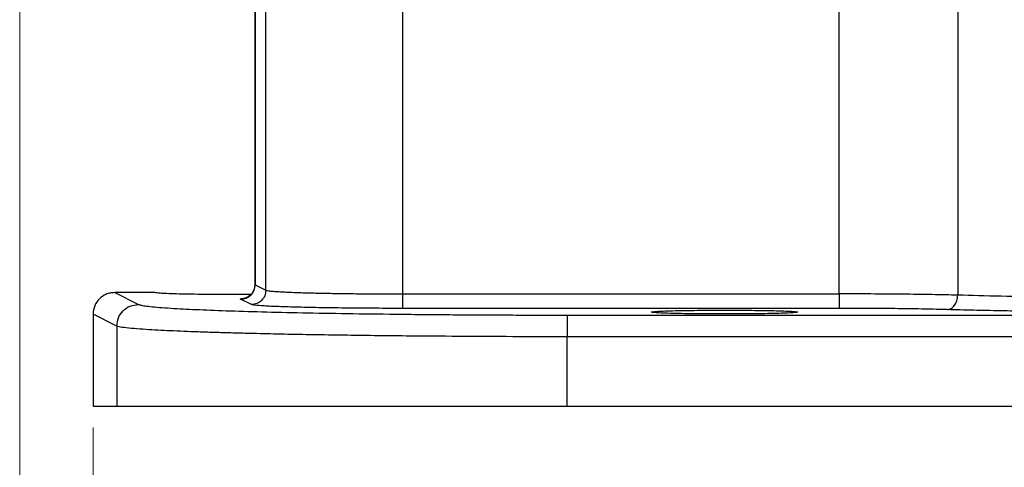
# Model space of a CAD drawing. Header units: inches. Extents: x 0.6 to 16.3, y 0.2 to 11.5.
# Tile 11 of 17: x 9.7 to 11.5, y 4.2 to 5.1. Entities that reach past the tile are written whole.
import ezdxf

# ---------------------------------------------------------------- set-up
doc = ezdxf.new("R2010")
doc.units = ezdxf.units.IN
doc.header["$MEASUREMENT"] = 0
doc.styles.add('SLDTEXTSTYLE0', font='TXT', dxfattribs={"width": 0.75})
doc.dimstyles.new('SLDDIMSTYLE0', dxfattribs={"dimtxt": 0.137795, "dimasz": 0.14, "dimexe": 0, "dimexo": 0.0625, "dimgap": 0.034449, "dimtad": 0, "dimdec": 1, "dimlfac": 1.5, "dimrnd": 1e-09, "dimzin": 12, "dimdsep": 46, "dimtxsty": 'SLDTEXTSTYLE0', "dimblk1": 'CLOSED', "dimblk2": 'CLOSED', "dimsah": 1, "dimcen": 0.09, "dimadec": 0, "dimazin": 3, "dimtfac": 1, "dimtdec": 1, "dimtofl": 0, "dimtmove": 0, "dimatfit": 3, "dimldrblk": 'CLOSED', "dimfxl": 0, "dimfrac": 2, "dimtolj": 1, "dimtzin": 12, "dimarcsym": 0})
doc.dimstyles.new('SLDDIMSTYLE3', dxfattribs={"dimtxt": 0.137795, "dimasz": 0.14, "dimexe": 0, "dimexo": 0.0625, "dimgap": 0.034449, "dimtad": 0, "dimdec": 1, "dimlfac": 1.5, "dimrnd": 1e-09, "dimzin": 12, "dimdsep": 46, "dimtxsty": 'SLDTEXTSTYLE0', "dimblk1": 'CLOSED', "dimblk2": 'CLOSED', "dimsah": 1, "dimcen": 0.09, "dimadec": 0, "dimazin": 3, "dimtfac": 1, "dimtofl": 0, "dimtmove": 0, "dimatfit": 3, "dimldrblk": 'CLOSED', "dimfxl": 0, "dimfrac": 2, "dimtolj": 1, "dimtzin": 12, "dimarcsym": 0})

# ---------------------------------------------------------------- blocks, each defined once
blk = doc.blocks.new('_Closed')
at = {"color": 0, "linetype": 'ByBlock', "lineweight": -2}
for p, q in [((-1, 0.166667), (0, 0)), ((-1, 0.166667), (-1, -0.166667)), ((0, 0), (-1, -0.166667)), ((0, 0), (-1, 0))]:
    blk.add_line(p, q, dxfattribs=at)
blk = doc.blocks.new('_D_5')
at = {"color": 7, "linetype": 'Continuous', "lineweight": 0}
for p, q in [((11.8722, 4.6076), (11.8722, 3.6821)), ((9.7889, 4.3121), (9.7889, 3.6821)), ((10.9154, 3.9199), (10.8734, 3.9199)), ((10.8734, 3.9199), (10.8734, 3.7012)), ((11.119, 3.9199), (11.161, 3.9199)), ((11.161, 3.9199), (11.161, 3.7012)), ((9.7889, 3.7214), (10.7525, 3.7214)), ((11.8722, 3.7214), (11.2818, 3.7214)), ((10.8734, 3.7012), (10.9154, 3.7012)), ((11.161, 3.7012), (11.119, 3.7012))]:
    blk.add_line(p, q, dxfattribs=at)
at = {"color": 7, "linetype": 'Continuous', "lineweight": 18, "xscale": 0.14, "yscale": 0.14, "rotation": 180.0000000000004}
blk.add_blockref('_Closed', (9.7889, 3.7214, 0.2058), dxfattribs=at)
at = {"color": 7, "linetype": 'Continuous', "lineweight": 18, "xscale": 0.14, "yscale": 0.14}
blk.add_blockref('_Closed', (11.8722, 3.7214, 0.2058), dxfattribs=at)
at = {"color": 7, "linetype": 'Continuous', "lineweight": 18, "char_height": 0.1378, "attachment_point": 1, "style": 'SLDTEXTSTYLE0'}
for s, insert in [('79', (10.9154, 3.8788)), ('3.1', (10.8899, 3.6726))]:
    blk.add_mtext(s, dxfattribs=dict(at, insert=insert))
blk = doc.blocks.new('_D_6')
at = {"color": 7, "linetype": 'Continuous', "lineweight": 0}
for p, q in [((9.6533, 5.5821), (9.6533, 3.2096)), ((11.8722, 4.6076), (11.8722, 3.2096)), ((10.4312, 3.4475), (10.3893, 3.4475)), ((10.3893, 3.4475), (10.3893, 3.2287)), ((10.6349, 3.4475), (10.6769, 3.4475)), ((10.6769, 3.4475), (10.6769, 3.2287)), ((9.6533, 3.249), (10.2684, 3.249)), ((11.8722, 3.249), (10.7977, 3.249)), ((10.3893, 3.2287), (10.4312, 3.2287)), ((10.6769, 3.2287), (10.6349, 3.2287))]:
    blk.add_line(p, q, dxfattribs=at)
at = {"color": 7, "linetype": 'Continuous', "lineweight": 18, "xscale": 0.14, "yscale": 0.14, "rotation": 180.0000000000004}
blk.add_blockref('_Closed', (9.6533, 3.249, 0.2058), dxfattribs=at)
at = {"color": 7, "linetype": 'Continuous', "lineweight": 18, "xscale": 0.14, "yscale": 0.14}
blk.add_blockref('_Closed', (11.8722, 3.249, 0.2058), dxfattribs=at)
at = {"color": 7, "linetype": 'Continuous', "lineweight": 18, "char_height": 0.1378, "attachment_point": 1, "style": 'SLDTEXTSTYLE0'}
for s, insert in [('85', (10.4312, 3.4063)), ('3.3', (10.4058, 3.2002))]:
    blk.add_mtext(s, dxfattribs=dict(at, insert=insert))

msp = doc.modelspace()

# ---------------------------------------------------------------- linework, layer by layer
at = {"color": 7, "linetype": 'Continuous', "lineweight": 25}
for p, q in [((10.0879, 5.2934), (10.0879, 4.5729)), ((10.0882, 5.2932), (10.0882, 4.5755)), ((11.3866, 5.1368), (11.3866, 4.5563)), ((10.361, 4.5586), (10.361, 5.1051)), ((11.1672, 4.5586), (11.1672, 5.1051)), ((10.108, 4.5656), (10.108, 5.0885)), ((10.0882, 4.5755), (10.108, 4.5656)), ((9.8289, 4.5611), (9.8727, 4.5392)), ((9.9032, 4.5611), (9.8289, 4.5611)), ((10.0812, 4.5578), (10.0389, 4.5576)), ((10.0814, 4.5389), (10.0616, 4.5488)), ((10.361, 4.5586), (11.1672, 4.5586)), ((11.1672, 4.532), (10.361, 4.532)), ((9.7889, 4.5212), (9.7889, 4.3515)), ((9.8328, 4.4992), (9.7889, 4.5212)), ((10.665, 4.5195), (13.0795, 4.5195)), ((9.8328, 4.4992), (9.8328, 4.3515)), ((10.665, 4.3515), (10.665, 4.4796)), ((13.0795, 4.4796), (10.665, 4.4796)), ((9.7889, 4.3515), (9.8328, 4.3515)), ((9.8328, 4.3515), (10.665, 4.3515)), ((10.665, 4.3515), (13.0795, 4.3515))]:
    msp.add_line(p, q, dxfattribs=at)
at = {"color": 8, "linetype": 'Continuous', "lineweight": 25}
for p, q in [((10.0886, 4.5759), (10.0882, 4.5755)), ((10.0882, 4.5755), (10.0888, 4.5759))]:
    msp.add_line(p, q, dxfattribs=at)
at = {"color": 7, "linetype": 'Continuous', "lineweight": 25}
for points in [[(10.0616, 4.5488), (10.0651, 4.5492), (10.0721, 4.55), (10.0809, 4.5562), (10.087, 4.565), (10.0878, 4.572), (10.0882, 4.5755)], [(10.108, 4.5656), (10.1076, 4.5621), (10.1068, 4.5551), (10.1007, 4.5463), (10.0919, 4.5401), (10.0849, 4.5393), (10.0814, 4.5389)], [(10.361, 4.532), (10.361, 4.5325), (10.361, 4.5334), (10.361, 4.5396), (10.361, 4.5483), (10.361, 4.5552), (10.361, 4.5586)], [(11.1672, 4.5586), (11.1672, 4.5552), (11.1672, 4.5483), (11.1672, 4.5396), (11.1672, 4.5334), (11.1672, 4.5325), (11.1672, 4.532)], [(9.8328, 4.4992), (9.8334, 4.5045), (9.8346, 4.5149), (9.8438, 4.5282), (9.857, 4.5374), (9.8675, 4.5386), (9.8727, 4.5392)], [(10.665, 4.5195), (10.665, 4.5188), (10.665, 4.5174), (10.665, 4.5081), (10.665, 4.495), (10.665, 4.4847), (10.665, 4.4796)]]:
    msp.add_open_spline(points, degree=3, dxfattribs=at)
for points, knots in [([(10.0879, 4.5758), (10.0876, 4.573), (10.0871, 4.5673), (10.0836, 4.5609), (10.0799, 4.5567), (10.0767, 4.5541), (10.0735, 4.5523), (10.0708, 4.5512), (10.0691, 4.5508), (10.0692, 4.5508), (10.0692, 4.5508)], [0, 0, 0, 0, 0.144736, 0.299508, 0.3851, 0.478653, 0.584795, 0.711713, 0.872068, 1, 1, 1, 1]), ([(9.8289, 4.5611), (9.8261, 4.5609), (9.8205, 4.5606), (9.8105, 4.5573), (9.7998, 4.5499), (9.7907, 4.5369), (9.7895, 4.5264), (9.7889, 4.5212)], [0, 0, 0, 0, 0.136275, 0.265343, 0.500864, 0.749258, 1, 1, 1, 1]), ([(10.0389, 4.5576), (10.0218, 4.5576), (9.9956, 4.5577), (9.964, 4.5581), (9.9423, 4.5586), (9.9248, 4.5592), (9.9078, 4.56), (9.905, 4.5607), (9.9032, 4.5611)], [0, 0, 0, 0, 0.239419, 0.36831, 0.499944, 0.631588, 0.760505, 1, 1, 1, 1]), ([(10.0616, 4.5488), (10.0609, 4.5495), (10.0601, 4.5502), (10.0703, 4.5509), (10.0721, 4.5511)], [0, 0, 0, 0, 0.819202, 1, 1, 1, 1]), ([(10.108, 4.5656), (10.1092, 4.5652), (10.1115, 4.5645), (10.1206, 4.5636), (10.1313, 4.5629), (10.1431, 4.5622), (10.1558, 4.5617), (10.1694, 4.5612), (10.1832, 4.5607), (10.1966, 4.5604), (10.21, 4.5601), (10.2239, 4.5598), (10.2394, 4.5595), (10.2563, 4.5593), (10.2816, 4.559), (10.3166, 4.5587), (10.346, 4.5587), (10.361, 4.5586)], [0, 0, 0, 0, 0.098827, 0.185041, 0.258633, 0.319597, 0.38063, 0.437282, 0.489555, 0.537446, 0.578962, 0.623043, 0.669691, 0.718904, 0.770683, 0.883084, 1, 1, 1, 1]), ([(11.3866, 4.5563), (11.3712, 4.5567), (11.3408, 4.5574), (11.2852, 4.5581), (11.2269, 4.5586), (11.1869, 4.5586), (11.1672, 4.5586)], [0, 0, 0, 0, 0.261932, 0.515908, 0.76193, 1, 1, 1, 1]), ([(11.3666, 4.5296), (11.3692, 4.5301), (11.3744, 4.531), (11.3809, 4.5372), (11.3855, 4.5459), (11.3862, 4.5528), (11.3866, 4.5563)], [0, 0, 0, 0, 0.250168, 0.5, 0.749832, 1, 1, 1, 1]), ([(11.7605, 4.5517), (11.7255, 4.5517), (11.6551, 4.5518), (11.5553, 4.5528), (11.4623, 4.5542), (11.4122, 4.5556), (11.3866, 4.5563)], [0, 0, 0, 0, 0.2481, 0.499972, 0.743488, 1, 1, 1, 1]), ([(9.8727, 4.5392), (9.8742, 4.5387), (9.8772, 4.5377), (9.8874, 4.5361), (9.9019, 4.5346), (9.9206, 4.5331), (9.9489, 4.5313), (9.9904, 4.5293), (10.049, 4.5271), (10.1173, 4.5252), (10.1945, 4.5235), (10.2792, 4.5221), (10.355, 4.5212), (10.418, 4.5206), (10.4662, 4.5202), (10.5151, 4.5199), (10.5647, 4.5197), (10.6147, 4.5196), (10.6482, 4.5195), (10.665, 4.5195)], [0, 0, 0, 0, 0.049972, 0.100203, 0.150176, 0.199953, 0.250042, 0.333512, 0.416677, 0.499981, 0.583209, 0.666635, 0.749942, 0.791618, 0.833308, 0.874973, 0.916492, 0.958307, 1, 1, 1, 1]), ([(10.361, 4.532), (10.3444, 4.532), (10.3103, 4.532), (10.2597, 4.5324), (10.2109, 4.5331), (10.167, 4.534), (10.1307, 4.5351), (10.1039, 4.5363), (10.0867, 4.5376), (10.0831, 4.5385), (10.0814, 4.5389)], [0, 0, 0, 0, 0.117056, 0.240652, 0.369503, 0.499946, 0.630871, 0.759274, 0.882905, 1, 1, 1, 1]), ([(11.3666, 4.5296), (11.3534, 4.53), (11.3268, 4.5307), (11.2772, 4.5314), (11.2233, 4.5319), (11.1858, 4.532), (11.1672, 4.532)], [0, 0, 0, 0, 0.247212, 0.500026, 0.752825, 1, 1, 1, 1]), ([(10.9556, 4.5216), (10.9385, 4.5216), (10.9123, 4.5217), (10.8807, 4.5221), (10.859, 4.5226), (10.8413, 4.5231), (10.8249, 4.524), (10.8166, 4.5251), (10.8249, 4.5262), (10.8413, 4.5271), (10.859, 4.5276), (10.8807, 4.5281), (10.9123, 4.5285), (10.9385, 4.5286), (10.9556, 4.5287)], [0, 0, 0, 0, 0.119709, 0.184155, 0.249972, 0.315794, 0.380253, 0.5, 0.619747, 0.684206, 0.750028, 0.815845, 0.880291, 1, 1, 1, 1]), ([(10.9556, 4.5287), (10.9726, 4.5286), (10.9989, 4.5285), (11.0305, 4.5281), (11.0522, 4.5276), (11.0698, 4.5271), (11.0862, 4.5262), (11.0945, 4.5251), (11.0862, 4.524), (11.0698, 4.5231), (11.0522, 4.5226), (11.0305, 4.5221), (10.9989, 4.5217), (10.9726, 4.5216), (10.9556, 4.5216)], [0, 0, 0, 0, 0.119709, 0.184155, 0.249972, 0.315794, 0.380253, 0.5, 0.619747, 0.684206, 0.750028, 0.815845, 0.880291, 1, 1, 1, 1]), ([(11.7605, 4.525), (11.7412, 4.525), (11.7, 4.525), (11.6442, 4.5253), (11.5941, 4.5257), (11.5537, 4.5261), (11.5102, 4.5266), (11.4641, 4.5274), (11.4129, 4.5284), (11.3827, 4.5292), (11.3666, 4.5296)], [0, 0, 0, 0, 0.130296, 0.277241, 0.38091, 0.481838, 0.568689, 0.7055, 0.843683, 1, 1, 1, 1]), ([(10.665, 4.4796), (10.6314, 4.4796), (10.564, 4.4796), (10.4639, 4.4801), (10.3788, 4.4808), (10.3083, 4.4815), (10.251, 4.4823), (10.1953, 4.4831), (10.1416, 4.4841), (10.0972, 4.4851), (10.0611, 4.486), (10.0319, 4.4868), (10.0034, 4.4877), (9.9759, 4.4886), (9.9497, 4.4897), (9.9251, 4.4907), (9.9017, 4.4919), (9.8791, 4.4934), (9.858, 4.495), (9.8403, 4.497), (9.8354, 4.4985), (9.8328, 4.4992)], [0, 0, 0, 0, 0.079588, 0.159771, 0.240552, 0.290581, 0.341533, 0.393407, 0.446203, 0.499922, 0.532983, 0.567375, 0.6031, 0.640156, 0.678543, 0.718263, 0.759314, 0.806247, 0.862007, 0.926592, 1, 1, 1, 1])]:
    msp.add_open_spline(points, degree=3, knots=knots, dxfattribs=at)

# ---------------------------------------------------------------- dimensions: what is measured, and where the dimension line sits
at = {"color": 7, "linetype": 'Continuous', "lineweight": 18}
for base, p1, dimstyle, picture, middle in [((11.8722, 3.249), (9.6533, 5.6215), 'SLDDIMSTYLE0', '_D_6', (10.5331, 3.249)), ((11.8722, 3.7214), (9.7889, 4.3515), 'SLDDIMSTYLE3', '_D_5', (11.0172, 3.7214))]:
    dim = msp.add_linear_dim(base=base, p1=p1, p2=(11.8722, 4.647), dimstyle=dimstyle, dxfattribs=at)
    dim.commit()
    dim.dimension.update_dxf_attribs({"geometry": picture, "text_midpoint": middle, "dimtype": 160})

doc.saveas('drawing.dxf')
